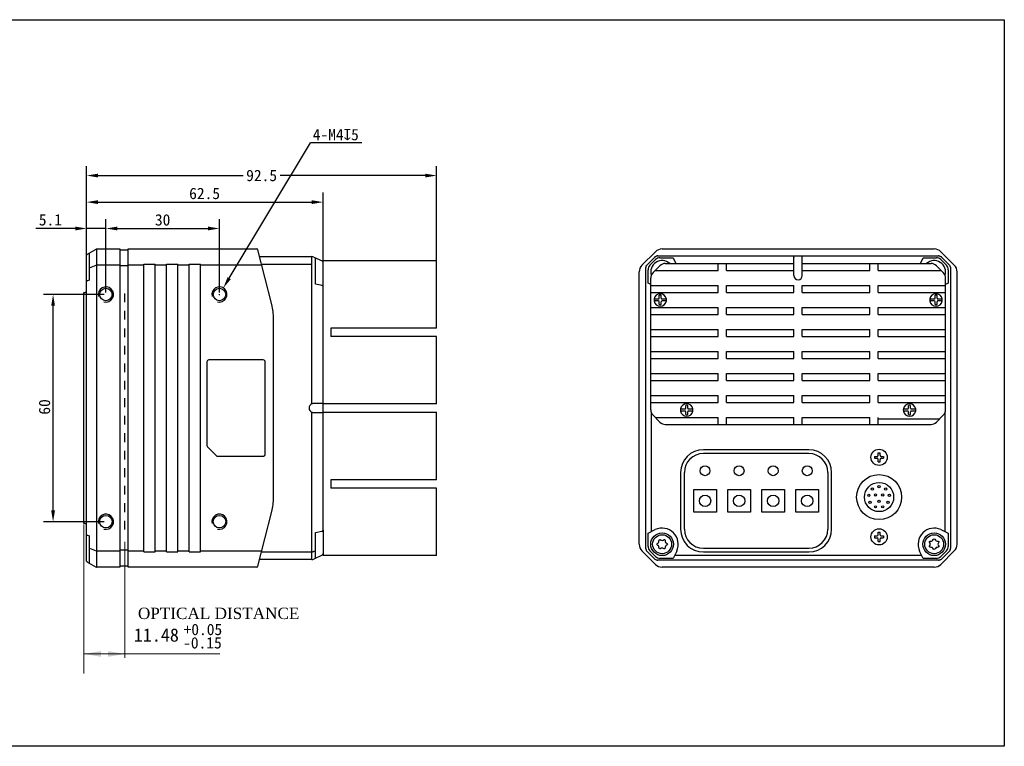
# Model space of a CAD drawing. Header units: millimetres. Extents: x 26 to 456, y 87 to 279.
# Tile 2 of 2: x 196 to 456, y 87 to 279. Entities that reach past the tile are written whole.
import ezdxf

# ---------------------------------------------------------------- set-up
doc = ezdxf.new("R2010")
doc.units = ezdxf.units.MM
doc.header["$LTSCALE"] = 23.1
doc.header["$PDMODE"] = 3
doc.header["$PDSIZE"] = 8
doc.linetypes.add('DASHED', pattern=[0.2, 0.1, -0.1])
doc.layers.get('0').update_dxf_attribs({"linetype": 'CONTINUOUS'})
doc.layers.get('Defpoints').update_dxf_attribs({"linetype": 'CONTINUOUS'})
for name, color, linetype in [('00_COMPONENTS', 7, 'CONTINUOUS'), ('09_ALL_ROUNDS', 7, 'CONTINUOUS'), ('20_ALL_FEATURES', 7, 'CONTINUOUS'), ('51__DRAFT_DIMS', 7, 'CONTINUOUS')]:
    doc.layers.add(name, color=color, linetype=linetype)
doc.styles.get("Standard").update_dxf_attribs({"font": 'simfang.ttf'})
doc.dimstyles.new('DIMSTYLE_1', dxfattribs={"dimtxt": 3, "dimasz": 3, "dimexe": 2.5, "dimexo": 0.5, "dimgap": 0.75, "dimtad": 1, "dimdsep": 46, "dimtxsty": 'Standard', "dimblk": '_FILLED', "dimblk1": '_FILLED', "dimblk2": '_FILLED', "dimcen": 0.09, "dimclrt": 3, "dimazin": 2, "dimtp": 0.3, "dimtm": 0.3, "dimtfac": 1, "dimtofl": 0, "dimtmove": 0, "dimatfit": 3, "dimldrblk": '_FILLED', "dimfxl": 1, "dimtolj": 1, "dimarcsym": 0})
doc.dimstyles.new('DIMSTYLE_2', dxfattribs={"dimtxt": 3, "dimasz": 3, "dimexe": 2.5, "dimexo": 0.5, "dimtad": 1, "dimdsep": 46, "dimtxsty": 'Standard', "dimblk": '_FILLED', "dimblk1": '_FILLED', "dimblk2": '_FILLED', "dimcen": 0.09, "dimclrt": 3, "dimazin": 2, "dimtp": 0.1, "dimtm": 0.1, "dimtfac": 1, "dimtofl": 0, "dimtmove": 0, "dimatfit": 1, "dimldrblk": '_FILLED', "dimfxl": 1, "dimtolj": 1, "dimarcsym": 0})
doc.dimstyles.new('DIMSTYLE_3', dxfattribs={"dimtxt": 3, "dimasz": 3, "dimexe": 2.5, "dimexo": 0.5, "dimgap": 0.75, "dimtad": 1, "dimdsep": 46, "dimtxsty": 'Standard', "dimblk": '_FILLED', "dimblk1": '_FILLED', "dimblk2": '_FILLED', "dimcen": 0.09, "dimclrt": 3, "dimazin": 2, "dimtp": 0.1, "dimtm": 0.1, "dimtfac": 1, "dimtofl": 0, "dimtmove": 0, "dimatfit": 3, "dimldrblk": '_FILLED', "dimfxl": 1, "dimtolj": 1, "dimarcsym": 0})
doc.dimstyles.new('DIMSTYLE_4', dxfattribs={"dimtxt": 3, "dimasz": 3, "dimexe": 2.5, "dimexo": 0.5, "dimgap": 0.75, "dimtad": 1, "dimdsep": 46, "dimtxsty": 'Standard', "dimblk": '_FILLED', "dimblk1": '_FILLED', "dimblk2": '_FILLED', "dimcen": 0.09, "dimclrt": 3, "dimazin": 2, "dimtp": 0.2, "dimtm": 0.2, "dimtfac": 1, "dimtofl": 0, "dimtmove": 0, "dimatfit": 3, "dimldrblk": '_FILLED', "dimfxl": 1, "dimtolj": 1, "dimarcsym": 0})

# ---------------------------------------------------------------- blocks, each defined once
blk = doc.blocks.new('_FILLED')
at = {"color": 0, "linetype": 'ByBlock'}
blk.add_solid([(0, 0), (-1, 0.167), (-1, -0.167)], dxfattribs=at)
blk = doc.blocks.new('*D6')
at = {"layer": '51__DRAFT_DIMS', "color": 0, "lineweight": -2}
for p, q in [((213.97, 209.88), (213.97, 225.92)), ((219.07, 206.51), (219.07, 225.92)), ((210.97, 223.42), (200.59, 223.42)), ((222.07, 223.42), (225.07, 223.42))]:
    blk.add_line(p, q, dxfattribs=at)
at = {"layer": 'Defpoints', "color": 0}
for p in [(219.07, 223.42), (213.97, 209.38), (219.07, 206.01)]:
    blk.add_point(p, dxfattribs=at)
at = {"layer": '51__DRAFT_DIMS', "color": 0, "linetype": 'ByBlock', "lineweight": -2, "xscale": 3, "yscale": 3, "zscale": 3}
blk.add_blockref('_FILLED', (213.97, 223.42), dxfattribs=at)
at = {"layer": '51__DRAFT_DIMS', "color": 0, "linetype": 'ByBlock', "lineweight": -2, "xscale": 3, "yscale": 3, "zscale": 3, "rotation": 180}
blk.add_blockref('_FILLED', (219.07, 223.42), dxfattribs=at)
at = {"layer": '51__DRAFT_DIMS', "insert": (201.34, 227.22), "char_height": 3, "attachment_point": 1}
blk.add_mtext('\\A1;5.1', dxfattribs=at)
blk = doc.blocks.new('*D7')
at = {"layer": '51__DRAFT_DIMS', "color": 0, "lineweight": -2}
for p, q in [((213.97, 209.88), (213.97, 232.88)), ((276.47, 214.79), (276.47, 232.88)), ((216.97, 230.38), (273.47, 230.38))]:
    blk.add_line(p, q, dxfattribs=at)
at = {"layer": 'Defpoints', "color": 0}
for p in [(276.47, 230.38), (276.47, 214.29), (213.97, 209.38)]:
    blk.add_point(p, dxfattribs=at)
at = {"layer": '51__DRAFT_DIMS', "color": 0, "linetype": 'ByBlock', "lineweight": -2, "xscale": 3, "yscale": 3, "zscale": 3, "rotation": 180}
blk.add_blockref('_FILLED', (213.97, 230.38), dxfattribs=at)
at = {"layer": '51__DRAFT_DIMS', "color": 0, "linetype": 'ByBlock', "lineweight": -2, "xscale": 3, "yscale": 3, "zscale": 3}
blk.add_blockref('_FILLED', (276.47, 230.38), dxfattribs=at)
at = {"layer": '51__DRAFT_DIMS', "insert": (245.15, 234.18), "char_height": 3, "attachment_point": 2}
blk.add_mtext('\\A1;62.5', dxfattribs=at)
blk = doc.blocks.new('*D8')
at = {"layer": '51__DRAFT_DIMS', "color": 0, "lineweight": -2}
for p, q in [((219.07, 206.51), (219.07, 225.92)), ((249.07, 206.51), (249.07, 225.92)), ((222.07, 223.42), (246.07, 223.42))]:
    blk.add_line(p, q, dxfattribs=at)
at = {"layer": 'Defpoints', "color": 0}
for p in [(249.07, 223.42), (219.07, 206.01), (249.07, 206.01)]:
    blk.add_point(p, dxfattribs=at)
at = {"layer": '51__DRAFT_DIMS', "color": 0, "linetype": 'ByBlock', "lineweight": -2, "xscale": 3, "yscale": 3, "zscale": 3, "rotation": 180}
blk.add_blockref('_FILLED', (219.07, 223.42), dxfattribs=at)
at = {"layer": '51__DRAFT_DIMS', "color": 0, "linetype": 'ByBlock', "lineweight": -2, "xscale": 3, "yscale": 3, "zscale": 3}
blk.add_blockref('_FILLED', (249.07, 223.42), dxfattribs=at)
at = {"layer": '51__DRAFT_DIMS', "insert": (234.06, 227.2), "char_height": 3, "attachment_point": 2}
blk.add_mtext('\\A1;30', dxfattribs=at)
blk = doc.blocks.new('*D9')
at = {"layer": '51__DRAFT_DIMS', "color": 0, "lineweight": -2}
for p, q in [((218.57, 206.01), (202.61, 206.01)), ((205.11, 149.01), (205.11, 203.01)), ((218.57, 146.01), (202.61, 146.01))]:
    blk.add_line(p, q, dxfattribs=at)
at = {"layer": 'Defpoints', "color": 0}
for p in [(205.11, 206.01), (219.07, 206.01), (219.07, 146.01)]:
    blk.add_point(p, dxfattribs=at)
at = {"layer": '51__DRAFT_DIMS', "color": 0, "linetype": 'ByBlock', "lineweight": -2, "xscale": 3, "yscale": 3, "zscale": 3}
for p, rotation in [((205.11, 206.01), 90), ((205.11, 146.01), 270)]:
    blk.add_blockref('_FILLED', p, dxfattribs=dict(at, rotation=rotation))
at = {"layer": '51__DRAFT_DIMS', "insert": (201.33, 176.3), "char_height": 3, "attachment_point": 2, "rotation": 90}
blk.add_mtext('\\A1;60', dxfattribs=at)
blk = doc.blocks.new('*D12')
at = {"color": 0, "lineweight": -2}
for p, q in [((213.97, 218.4), (213.97, 239.9)), ((306.47, 203.57), (306.47, 239.9)), ((216.97, 237.4), (255.31, 237.4)), ((303.47, 237.4), (265.12, 237.4))]:
    blk.add_line(p, q, dxfattribs=at)
at = {"layer": 'Defpoints', "color": 0}
for p in [(306.47, 237.4), (213.97, 217.9), (306.47, 203.07)]:
    blk.add_point(p, dxfattribs=at)
at = {"color": 0, "linetype": 'ByBlock', "lineweight": -2, "xscale": 3, "yscale": 3, "zscale": 3, "rotation": 180}
blk.add_blockref('_FILLED', (213.97, 237.4), dxfattribs=at)
at = {"color": 0, "linetype": 'ByBlock', "lineweight": -2, "xscale": 3, "yscale": 3, "zscale": 3}
blk.add_blockref('_FILLED', (306.47, 237.4), dxfattribs=at)
at = {"insert": (260.22, 237.4), "char_height": 3, "attachment_point": 5}
blk.add_mtext('\\A1;92.5', dxfattribs=at)
blk = doc.blocks.new('*D27')
at = {"layer": '51__DRAFT_DIMS', "color": 0, "lineweight": -2}
for p in [(251.64, 210.29), (286.7, 246.07)]:
    blk.add_line(p, (273.1, 246.07), dxfattribs=at)
at = {"layer": '51__DRAFT_DIMS', "color": 0}
for p, q in [((248.98, 206.01), (249.16, 206.01)), ((249.07, 205.92), (249.07, 206.1))]:
    blk.add_line(p, q, dxfattribs=at)
at = {"layer": 'Defpoints', "color": 0}
for p in [(250.1, 207.72), (248.04, 204.29)]:
    blk.add_point(p, dxfattribs=at)
at = {"layer": '51__DRAFT_DIMS', "color": 0, "linetype": 'ByBlock', "lineweight": -2, "xscale": 3, "yscale": 3, "zscale": 3, "rotation": 239.0357128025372}
blk.add_blockref('_FILLED', (250.1, 207.72), dxfattribs=at)
at = {"layer": '51__DRAFT_DIMS', "insert": (273.73, 249.72), "char_height": 3, "attachment_point": 1}
blk.add_mtext('\\A1;{4-M4{\\fgdt;x}5}', dxfattribs=at)

msp = doc.modelspace()

# ---------------------------------------------------------------- linework, layer by layer
at = {"color": 8}
msp.add_line((219.068, 223.415), (213.968, 223.415), dxfattribs=at)
at = {"color": 8, "lineweight": 15}
for p, q in [((213.268, 105.886), (213.268, 145.261)), ((224.108, 110.057), (224.108, 140.731)), ((213.268, 111.095), (249.195, 111.095)), ((222.838, 111.095), (217.768, 111.095))]:
    msp.add_line(p, q, dxfattribs=at)
msp.add_lwpolyline([(26.249, 278.545), (456.479, 278.545), (456.479, 86.708), (26.249, 86.708)], close=True)
msp.add_lwpolyline([(26.249, 278.545), (456.479, 278.545), (456.479, 86.708), (26.249, 86.708)], close=True)
for points in [[(217.768, 110.345), (217.768, 111.845), (213.268, 111.095)], [(219.608, 110.345), (219.608, 111.845), (224.108, 111.095)]]:
    msp.add_solid(points, dxfattribs=at)
at = {"layer": '00_COMPONENTS', "lineweight": 30}
for p, q in [((213.968, 135.623), (213.968, 216.39)), ((214.068, 216.563), (216.521, 217.979)), ((214.768, 209.749), (214.768, 216.967)), ((216.621, 218.006), (216.621, 134.006)), ((216.621, 218.006), (222.768, 218.006)), ((222.768, 218.006), (222.768, 134.006)), ((224.968, 217.706), (222.768, 217.706)), ((224.968, 134.006), (224.968, 218.006)), ((224.968, 218.006), (258.935, 218.006)), ((262.904, 203.327), (259.225, 217.78)), ((259.677, 216.006), (273.48, 216.006)), ((273.48, 177.102), (273.48, 216.006)), ((214.768, 213.004), (216.521, 213.719)), ((222.768, 213.738), (216.621, 213.738)), ((224.968, 213.526), (222.768, 213.526)), ((229.068, 213.738), (224.968, 213.738)), ((229.068, 138.006), (229.068, 214.006)), ((229.068, 214.006), (232.068, 214.006)), ((232.068, 138.006), (232.068, 214.006)), ((235.068, 213.738), (232.068, 213.738)), ((235.068, 138.006), (235.068, 214.006)), ((235.068, 214.006), (238.068, 214.006)), ((238.068, 138.006), (238.068, 214.006)), ((241.068, 213.738), (238.068, 213.738)), ((241.068, 138.006), (241.068, 214.006)), ((241.068, 214.006), (244.068, 214.006)), ((244.068, 138.006), (244.068, 214.006)), ((260.254, 213.738), (244.068, 213.738)), ((273.48, 213.942), (260.202, 213.942)), ((274.029, 215.884), (276.179, 214.882)), ((274.468, 208.698), (274.468, 215.68)), ((276.568, 214.945), (276.468, 214.845)), ((276.468, 143.813), (276.468, 214.845)), ((276.568, 214.945), (306.468, 214.945)), ((306.468, 197.126), (306.468, 214.945)), ((214.768, 209.749), (214.116, 209.573)), ((214.116, 209.573), (214.116, 209.573)), ((276.179, 208.326), (274.468, 208.698)), ((263.368, 152.385), (263.368, 199.627)), ((306.468, 197.126), (278.468, 197.126)), ((278.468, 197.126), (278.468, 194.926)), ((306.468, 194.926), (278.468, 194.926)), ((306.468, 177.106), (306.468, 194.926)), ((276.468, 177.206), (274.029, 177.206)), ((306.468, 177.106), (276.468, 177.106)), ((273.48, 136.006), (273.48, 174.91)), ((274.008, 174.806), (276.468, 174.806)), ((276.468, 174.906), (306.468, 174.906)), ((306.468, 157.086), (306.468, 174.906)), ((363.123, 175.018), (363.123, 143.381)), ((440.874, 143.381), (440.874, 175.018)), ((306.468, 157.086), (278.468, 157.086)), ((278.468, 157.086), (278.468, 154.886)), ((306.468, 154.886), (278.468, 154.886)), ((306.468, 137.067), (306.468, 154.886)), ((259.225, 134.232), (262.904, 148.685)), ((274.468, 143.128), (276.137, 143.491)), ((274.468, 136.333), (274.468, 143.128)), ((276.468, 143.812), (276.468, 137.167)), ((214.116, 142.439), (214.768, 142.263)), ((214.116, 142.439), (214.116, 142.439)), ((214.768, 135.045), (214.768, 142.263)), ((214.768, 139.009), (216.521, 138.293)), ((216.621, 138.274), (222.768, 138.274)), ((224.968, 138.486), (222.768, 138.486)), ((224.968, 138.274), (229.068, 138.274)), ((229.068, 138.006), (232.068, 138.006)), ((232.068, 138.274), (235.068, 138.274)), ((235.068, 138.006), (238.068, 138.006)), ((238.068, 138.274), (241.068, 138.274)), ((241.068, 138.006), (244.068, 138.006)), ((244.068, 138.274), (260.254, 138.274)), ((260.202, 138.07), (273.48, 138.07)), ((274.468, 138.301), (274.029, 138.156)), ((214.068, 135.45), (216.521, 134.033)), ((273.48, 136.006), (259.677, 136.006)), ((276.179, 137.131), (274.029, 136.128)), ((276.568, 137.067), (276.468, 137.167)), ((306.468, 137.067), (276.568, 137.067)), ((369.374, 137.131), (434.624, 137.131)), ((222.768, 134.006), (216.621, 134.006)), ((224.968, 134.306), (222.768, 134.306)), ((258.935, 134.006), (224.968, 134.006))]:
    msp.add_line(p, q, dxfattribs=at)
at = {"layer": '00_COMPONENTS', "color": 7, "lineweight": 30}
for p, q in [((360.731, 213.738), (364.267, 217.274)), ((364.903, 216.206), (439.095, 216.206)), ((366.034, 218.006), (437.963, 218.006)), ((400.899, 211.006), (400.899, 216.206)), ((403.099, 211.006), (403.099, 216.206)), ((439.731, 217.274), (443.267, 213.738)), ((362.096, 213.856), (364.125, 215.884)), ((364.294, 215.19), (362.815, 213.711)), ((363.645, 211.762), (365.474, 213.59)), ((365.477, 215.68), (369.002, 215.68)), ((366.888, 214.176), (400.899, 214.176)), ((369.002, 215.68), (369.703, 214.176)), ((380.879, 212.365), (380.879, 214.176)), ((383.079, 212.365), (383.079, 214.176)), ((403.099, 214.176), (437.11, 214.176)), ((420.918, 212.365), (420.918, 214.176)), ((423.118, 212.365), (423.118, 214.176)), ((434.295, 214.176), (434.996, 215.68)), ((434.996, 215.68), (438.52, 215.68)), ((440.352, 211.762), (438.524, 213.59)), ((441.182, 213.711), (439.704, 215.19)), ((439.873, 215.884), (441.901, 213.856)), ((359.999, 140.042), (359.999, 211.971)), ((361.774, 138.935), (361.774, 213.078)), ((362.325, 209.003), (362.325, 212.528)), ((364.248, 212.365), (380.879, 212.365)), ((383.079, 212.365), (400.899, 212.365)), ((403.099, 212.365), (420.918, 212.365)), ((423.118, 212.365), (439.749, 212.365)), ((441.672, 212.528), (441.672, 209.003)), ((442.223, 213.078), (442.223, 138.935)), ((443.999, 140.042), (443.999, 211.971)), ((363.059, 208.661), (362.325, 209.003)), ((363.059, 175.516), (363.059, 210.348)), ((363.059, 208.365), (380.879, 208.365)), ((380.879, 206.554), (380.879, 208.365)), ((383.079, 206.554), (383.079, 208.365)), ((383.079, 208.365), (400.899, 208.365)), ((400.899, 206.554), (400.899, 208.365)), ((403.099, 208.365), (420.918, 208.365)), ((403.099, 206.554), (403.099, 208.365)), ((420.918, 206.554), (420.918, 208.365)), ((423.118, 208.365), (440.938, 208.365)), ((423.118, 206.554), (423.118, 208.365)), ((440.938, 175.516), (440.938, 210.348)), ((441.672, 209.003), (440.938, 208.661)), ((213.268, 145.506), (213.268, 206.506)), ((363.059, 206.554), (380.879, 206.554)), ((365.289, 205.024), (365.289, 205.783)), ((365.829, 205.024), (365.829, 205.783)), ((383.079, 206.554), (400.899, 206.554)), ((403.099, 206.554), (420.918, 206.554)), ((423.118, 206.554), (440.938, 206.554)), ((438.168, 205.024), (438.168, 205.783)), ((438.708, 205.024), (438.708, 205.783)), ((363.939, 204.824), (365.089, 204.824)), ((365.089, 204.284), (363.939, 204.284)), ((365.289, 203.325), (365.289, 204.084)), ((365.829, 203.325), (365.829, 204.084)), ((366.029, 204.824), (367.18, 204.824)), ((367.18, 204.284), (366.029, 204.284)), ((436.818, 204.824), (437.968, 204.824)), ((437.968, 204.284), (436.818, 204.284)), ((438.168, 203.325), (438.168, 204.084)), ((438.708, 203.325), (438.708, 204.084)), ((438.908, 204.824), (440.059, 204.824)), ((440.059, 204.284), (438.908, 204.284)), ((363.059, 202.554), (380.879, 202.554)), ((363.059, 200.743), (380.879, 200.743)), ((380.879, 200.743), (380.879, 202.554)), ((383.079, 200.743), (383.079, 202.554)), ((383.079, 202.554), (400.899, 202.554)), ((383.079, 200.743), (400.899, 200.743)), ((400.899, 200.743), (400.899, 202.554)), ((403.099, 202.554), (420.918, 202.554)), ((403.099, 200.743), (403.099, 202.554)), ((403.099, 200.743), (420.918, 200.743)), ((420.918, 200.743), (420.918, 202.554)), ((423.118, 202.554), (440.938, 202.554)), ((423.118, 200.743), (423.118, 202.554)), ((423.118, 200.743), (440.938, 200.743)), ((363.059, 196.743), (380.879, 196.743)), ((380.879, 194.932), (380.879, 196.743)), ((383.079, 194.932), (383.079, 196.743)), ((383.079, 196.743), (400.899, 196.743)), ((400.899, 194.932), (400.899, 196.743)), ((403.099, 196.743), (420.918, 196.743)), ((403.099, 194.932), (403.099, 196.743)), ((420.918, 194.932), (420.918, 196.743)), ((423.118, 196.743), (440.938, 196.743)), ((423.118, 194.932), (423.118, 196.743)), ((363.059, 194.932), (380.879, 194.932)), ((383.079, 194.932), (400.899, 194.932)), ((403.099, 194.932), (420.918, 194.932)), ((423.118, 194.932), (440.938, 194.932)), ((363.059, 190.932), (380.879, 190.932)), ((380.879, 189.121), (380.879, 190.932)), ((383.079, 189.121), (383.079, 190.932)), ((383.079, 190.932), (400.899, 190.932)), ((400.899, 189.121), (400.899, 190.932)), ((403.099, 189.121), (403.099, 190.932)), ((403.099, 190.932), (420.918, 190.932)), ((420.918, 189.121), (420.918, 190.932)), ((423.118, 190.932), (440.938, 190.932)), ((423.118, 189.121), (423.118, 190.932)), ((363.059, 189.121), (380.879, 189.121)), ((383.079, 189.121), (400.899, 189.121)), ((403.099, 189.121), (420.918, 189.121)), ((423.118, 189.121), (440.938, 189.121)), ((363.059, 185.121), (380.879, 185.121)), ((380.879, 183.309), (380.879, 185.121)), ((383.079, 183.309), (383.079, 185.121)), ((383.079, 185.121), (400.899, 185.121)), ((400.899, 183.309), (400.899, 185.121)), ((403.099, 183.309), (403.099, 185.121)), ((403.099, 185.121), (420.918, 185.121)), ((420.918, 183.309), (420.918, 185.121)), ((423.118, 185.121), (440.938, 185.121)), ((423.118, 183.309), (423.118, 185.121)), ((363.059, 183.309), (380.879, 183.309)), ((383.079, 183.309), (400.899, 183.309)), ((403.099, 183.309), (420.918, 183.309)), ((423.118, 183.309), (440.938, 183.309)), ((363.059, 179.309), (380.879, 179.309)), ((363.059, 177.498), (380.879, 177.498)), ((380.879, 177.498), (380.879, 179.309)), ((383.079, 177.498), (383.079, 179.309)), ((383.079, 179.309), (400.899, 179.309)), ((383.079, 177.498), (400.899, 177.498)), ((400.899, 177.498), (400.899, 179.309)), ((403.099, 177.498), (403.099, 179.309)), ((403.099, 179.309), (420.918, 179.309)), ((403.099, 177.498), (420.918, 177.498)), ((420.918, 177.498), (420.918, 179.309)), ((423.118, 179.309), (440.938, 179.309)), ((423.118, 177.498), (423.118, 179.309)), ((423.118, 177.498), (440.938, 177.498)), ((370.939, 175.768), (372.089, 175.768)), ((372.089, 175.228), (370.939, 175.228)), ((372.289, 175.968), (372.289, 176.727)), ((372.289, 174.27), (372.289, 175.028)), ((372.829, 175.968), (372.829, 176.727)), ((372.829, 174.27), (372.829, 175.028)), ((373.029, 175.768), (374.18, 175.768)), ((374.18, 175.228), (373.029, 175.228)), ((429.818, 175.768), (430.968, 175.768)), ((430.968, 175.228), (429.818, 175.228)), ((431.168, 175.968), (431.168, 176.727)), ((431.168, 174.27), (431.168, 175.028)), ((431.708, 175.968), (431.708, 176.727)), ((431.708, 174.27), (431.708, 175.028)), ((431.908, 175.768), (433.059, 175.768)), ((433.059, 175.228), (431.908, 175.228)), ((365.474, 172.273), (363.645, 174.101)), ((364.248, 173.498), (380.879, 173.498)), ((380.879, 171.687), (380.879, 173.498)), ((383.079, 171.687), (383.079, 173.498)), ((383.079, 173.498), (400.899, 173.498)), ((400.899, 171.687), (400.899, 173.498)), ((403.099, 171.687), (403.099, 173.498)), ((403.099, 173.498), (420.918, 173.498)), ((420.918, 171.687), (420.918, 173.498)), ((423.118, 171.687), (423.118, 173.498)), ((423.118, 173.132), (439.383, 173.132)), ((438.524, 172.273), (440.352, 174.101)), ((366.888, 171.687), (437.11, 171.687)), ((423.141, 163.557), (423.143, 164.207)), ((423.143, 164.207), (423.643, 164.205)), ((423.641, 163.555), (423.643, 164.205)), ((422.19, 163.261), (422.188, 162.761)), ((422.188, 162.761), (422.838, 162.758)), ((422.19, 163.261), (422.84, 163.258)), ((423.134, 161.807), (423.137, 162.457)), ((423.134, 161.807), (423.634, 161.805)), ((423.634, 161.805), (423.637, 162.455)), ((423.938, 162.754), (424.588, 162.751)), ((423.94, 163.254), (424.59, 163.251)), ((424.59, 163.251), (424.588, 162.751)), ((362.325, 143.009), (364.253, 143.908)), ((423.141, 142.557), (423.143, 143.207)), ((423.143, 143.207), (423.643, 143.205)), ((423.641, 142.555), (423.643, 143.205)), ((439.745, 143.908), (441.672, 143.009)), ((362.325, 139.485), (362.325, 143.009)), ((422.19, 142.261), (422.188, 141.761)), ((422.188, 141.761), (422.838, 141.758)), ((422.19, 142.261), (422.84, 142.258)), ((423.134, 140.807), (423.137, 141.457)), ((423.134, 140.807), (423.634, 140.805)), ((423.634, 140.805), (423.637, 141.455)), ((423.938, 141.754), (424.588, 141.751)), ((423.94, 142.254), (424.59, 142.251)), ((424.59, 142.251), (424.588, 141.751)), ((441.672, 143.009), (441.672, 139.485)), ((364.267, 134.738), (360.731, 138.274)), ((364.125, 136.128), (362.096, 138.157)), ((362.815, 138.301), (364.294, 136.823)), ((369.901, 138.26), (369.002, 136.333)), ((434.996, 136.333), (434.097, 138.26)), ((439.704, 136.823), (441.182, 138.301)), ((443.267, 138.274), (439.731, 134.738)), ((441.901, 138.157), (439.873, 136.128)), ((439.095, 135.806), (364.903, 135.806)), ((369.002, 136.333), (365.477, 136.333)), ((438.52, 136.333), (434.996, 136.333)), ((437.963, 134.006), (366.034, 134.006))]:
    msp.add_line(p, q, dxfattribs=at)
at = {"layer": '00_COMPONENTS', "linetype": 'DASHED', "lineweight": 30}
msp.add_line((224.108, 143.928), (224.108, 206.365), dxfattribs=at)
at = {"layer": '00_COMPONENTS', "lineweight": 30}
for points in [[(276.137, 143.491), (276.193, 143.506), (276.246, 143.525), (276.295, 143.549)], [(276.295, 143.549), (276.34, 143.577), (276.38, 143.611), (276.413, 143.65), (276.439, 143.693), (276.457, 143.74)], [(276.457, 143.74), (276.466, 143.787), (276.468, 143.812)]]:
    msp.add_lwpolyline(points, dxfattribs=at)
for centre in [(219.068, 206.006), (249.068, 206.006), (219.068, 146.006), (249.068, 146.006)]:
    msp.add_circle(centre, 1.65, dxfattribs=at)
at = {"layer": '00_COMPONENTS', "color": 7, "lineweight": 30}
for centre, radius in [((423.389, 163.006), 2.15), ((423.389, 152.506), 5.95), ((423.389, 152.506), 3.85), ((421.619, 154.616), 0.3), ((423.389, 155.256), 0.3), ((425.159, 154.616), 0.3), ((420.679, 152.986), 0.3), ((421.009, 151.126), 0.3), ((422.439, 153.056), 0.3), ((423.389, 151.406), 0.3), ((424.339, 153.056), 0.3), ((425.769, 151.126), 0.3), ((426.099, 152.986), 0.3), ((422.439, 149.926), 0.3), ((424.339, 149.926), 0.3), ((423.389, 142.006), 2.15), ((366.049, 140.056), 3), ((366.049, 140.056), 2.5), ((437.949, 140.056), 3), ((437.949, 140.056), 2.5)]:
    msp.add_circle(centre, radius, dxfattribs=at)
at = {"layer": '00_COMPONENTS', "lineweight": 30}
for centre, radius, start, end in [((214.168, 216.39), 0.2, 120, 180), ((216.621, 217.806), 0.2, 90, 120), ((258.935, 217.706), 0.3, 14.2811, 90), ((273.48, 214.706), 1.3, 65, 90), ((275.968, 214.429), 0.5, 0, 65), ((214.168, 209.38), 0.2, 105.09378, 180), ((248.368, 199.627), 15, 0, 14.2811), ((273.968, 176.006), 1.2, 114.00622, 245.99378), ((273.997, 175.842), 1.362, 102.02324, 112.3479), ((274.022, 175.721), 1.486, 99.68933, 101.98552), ((274.042, 175.614), 1.595, 95.22349, 99.73205), ((273.995, 176.163), 1.355, 247.65865, 250.26031), ((274.006, 176.194), 1.388, 250.25916, 257.81261), ((274.004, 176.187), 1.38, 257.81644, 260.32368), ((274.01, 176.228), 1.422, 260.37832, 268.23751), ((274.009, 176.205), 1.399, 268.23733, 269.01454), ((274.008, 176.177), 1.371, 269.01346, 269.99793), ((248.368, 152.385), 15, 345.7189, 0), ((214.168, 142.632), 0.2, 180, 254.90622), ((214.168, 135.623), 0.2, 180, 240), ((273.48, 137.306), 1.3, 270, 295), ((275.968, 137.584), 0.5, 295, 0), ((216.621, 134.206), 0.2, 240, 270), ((258.935, 134.306), 0.3, 270, 345.7189)]:
    msp.add_arc(centre, radius, start, end, dxfattribs=at)
at = {"layer": '00_COMPONENTS', "color": 7, "lineweight": 30}
for centre, radius, start, end in [((366.034, 215.506), 2.5, 90, 135), ((364.901, 215.107), 1.099, 89.94481, 99.79355), ((437.963, 215.506), 2.5, 44.99971, 90), ((439.095, 215.096), 1.111, 84.94985, 90.00758), ((439.097, 215.116), 1.09, 79.86153, 84.9456), ((362.499, 211.971), 2.5, 135, 180), ((362.849, 213.082), 1.075, 164.82318, 175.04036), ((363.999, 212.528), 1.674, 135, 180), ((366.049, 211.956), 3, 47.78411, 197.47459), ((364.929, 215.08), 1.138, 133.86657, 135.0012), ((365.477, 214.006), 1.674, 90, 135), ((366.888, 212.176), 2, 90, 135), ((401.13, 215.802), 0.232, 177.76874, 180.02412), ((437.949, 211.956), 3, 342.52541, 132.21589), ((437.11, 212.176), 2, 45, 90), ((438.52, 214.006), 1.674, 45, 90), ((439.056, 215.067), 1.155, 44.99814, 46.08716), ((439.999, 212.528), 1.674, 0, 45), ((441.094, 213.066), 1.132, 14.753, 29.5999), ((441.499, 211.971), 2.5, 0, 45.0005), ((362.892, 213.078), 1.118, 175.05177, 180.01799), ((365.059, 210.348), 2, 135, 180), ((401.999, 211.006), 1.1, 180, 0), ((438.938, 210.348), 2, 0, 45), ((213.268, 207.506), 1, 270, 314.50244), ((365.559, 204.554), 1.65, 9.44131, 170.55869), ((365.559, 201.981), 3.811, 85.93725, 94.06275), ((438.438, 204.554), 1.65, 9.44131, 170.55869), ((438.438, 201.981), 3.811, 85.93725, 94.06275), ((365.559, 204.554), 1.643, 170.54044, 189.45956), ((365.559, 204.554), 1.65, 189.44132, 350.55869), ((365.089, 205.024), 0.2, 270, 0), ((365.089, 204.084), 0.2, 0, 90), ((365.559, 207.127), 3.811, 265.93725, 274.06275), ((366.029, 205.024), 0.2, 180, 270), ((366.029, 204.084), 0.2, 90, 180), ((365.559, 204.554), 1.643, 350.54044, 9.45956), ((438.438, 204.554), 1.643, 170.54044, 189.45956), ((438.438, 204.554), 1.65, 189.44131, 350.55869), ((437.968, 205.024), 0.2, 270, 0), ((437.968, 204.084), 0.2, 0, 90), ((438.438, 207.127), 3.811, 265.93725, 274.06275), ((438.908, 205.024), 0.2, 180, 270), ((438.908, 204.084), 0.2, 90, 180), ((438.438, 204.554), 1.643, 350.54044, 9.45956), ((372.559, 175.498), 1.65, 9.44131, 170.55869), ((431.438, 175.498), 1.65, 9.44131, 170.55869), ((365.059, 175.516), 2, 180, 225), ((372.559, 175.498), 1.643, 170.54044, 189.45956), ((372.559, 175.498), 1.65, 189.44131, 350.55869), ((372.089, 175.968), 0.2, 270, 0), ((372.089, 175.028), 0.2, 0, 90), ((372.559, 172.926), 3.811, 85.93725, 94.06275), ((373.029, 175.968), 0.2, 180, 270), ((373.029, 175.028), 0.2, 90, 180), ((372.559, 175.498), 1.643, 350.54044, 9.45956), ((431.438, 175.498), 1.643, 170.54044, 189.45956), ((431.438, 175.498), 1.65, 189.44132, 350.55869), ((430.968, 175.968), 0.2, 270, 0), ((430.968, 175.028), 0.2, 0, 90), ((431.438, 172.926), 3.811, 85.93725, 94.06275), ((431.908, 175.968), 0.2, 180, 270), ((431.908, 175.028), 0.2, 90, 180), ((431.438, 175.498), 1.643, 350.54044, 9.45956), ((438.938, 175.516), 2, 315, 0), ((366.888, 173.687), 2, 225, 270), ((372.559, 178.071), 3.811, 265.93725, 274.06275), ((431.438, 178.071), 3.811, 265.93725, 274.06275), ((437.11, 173.687), 2, 270, 315), ((422.837, 162.458), 0.3, 359.77478, 89.77478), ((422.841, 163.558), 0.3, 269.77478, 359.77478), ((423.937, 162.454), 0.3, 89.77478, 179.77478), ((423.941, 163.554), 0.3, 179.77478, 269.77478), ((213.268, 144.506), 1, 45.49756, 90), ((366.049, 140.056), 4.25, 335, 115), ((437.949, 140.056), 4.25, 65, 205), ((364.766, 140.797), 0.462, 296.76577, 3.23423), ((366.049, 141.568), 0.488, 237.1925, 302.8075), ((367.238, 140.743), 0.372, 175.30431, 244.69569), ((422.837, 141.458), 0.3, 359.77478, 89.77478), ((422.841, 142.558), 0.3, 269.77478, 359.77478), ((423.937, 141.454), 0.3, 89.77478, 179.77478), ((423.941, 142.554), 0.3, 179.77478, 269.77478), ((437.262, 141.245), 0.372, 265.30431, 334.69569), ((438.689, 141.339), 0.462, 206.76577, 273.23423), ((362.499, 140.042), 2.5, 180, 225.0005), ((362.904, 138.947), 1.132, 194.753, 209.5999), ((363.999, 139.485), 1.674, 180, 225), ((364.739, 139.3), 0.488, 357.1925, 62.8075), ((366.049, 138.683), 0.372, 55.30431, 124.69569), ((367.332, 139.315), 0.462, 116.76577, 183.23423), ((436.437, 140.056), 0.488, 327.1925, 32.8075), ((437.208, 138.773), 0.462, 26.76577, 93.23423), ((438.705, 138.747), 0.488, 87.1925, 152.8075), ((439.322, 140.056), 0.372, 145.30431, 214.69569), ((439.999, 139.485), 1.674, 315, 0), ((441.148, 138.931), 1.075, 344.82318, 355.04036), ((441.106, 138.934), 1.118, 355.05177, 0.01799), ((441.499, 140.042), 2.5, 314.99963, 0), ((364.942, 136.945), 1.155, 224.99814, 226.08716), ((365.477, 138.006), 1.674, 225, 270), ((364.901, 136.896), 1.09, 259.86153, 264.9456), ((364.902, 136.917), 1.111, 264.94985, 270.00758), ((438.52, 138.006), 1.674, 270, 315), ((439.096, 136.905), 1.099, 269.94481, 279.79355), ((439.068, 136.933), 1.138, 313.86657, 315.0012), ((366.034, 136.506), 2.5, 225, 270), ((437.963, 136.506), 2.5, 270, 315)]:
    msp.add_arc(centre, radius, start, end, dxfattribs=at)
at = {"layer": '00_COMPONENTS', "color": 8}
for centre in [(219.068, 206.006), (249.068, 206.006), (219.068, 146.006), (249.068, 146.006)]:
    msp.add_arc(centre, 2, 255, 195, dxfattribs=at)
at = {"layer": '00_COMPONENTS', "color": 7, "lineweight": 30}
for points, knots in [([(364.141, 215.9), (364.206, 215.962), (364.304, 216.036), (364.411, 216.09), (364.439, 216.103)], [0, 0, 0, 0, 0.7463801, 1, 1, 1, 1]), ([(364.439, 216.103), (364.461, 216.114), (364.55, 216.151), (364.644, 216.178), (364.715, 216.19)], [0, 0, 0, 0, 0.2534185, 1, 1, 1, 1]), ([(439.566, 216.1), (439.593, 216.087), (439.698, 216.032), (439.794, 215.96), (439.857, 215.899)], [0, 0, 0, 0, 0.2560632, 1, 1, 1, 1]), ([(361.812, 213.363), (361.831, 213.434), (361.866, 213.526), (361.913, 213.612), (361.925, 213.633)], [0, 0, 0, 0, 0.752104, 1, 1, 1, 1]), ([(361.925, 213.633), (361.937, 213.654), (361.986, 213.733), (362.047, 213.806), (362.096, 213.856)], [0, 0, 0, 0, 0.2538863, 1, 1, 1, 1]), ([(441.901, 213.856), (441.953, 213.804), (442.015, 213.729), (442.066, 213.646), (442.078, 213.625)], [0, 0, 0, 0, 0.7479508, 1, 1, 1, 1]), ([(442.188, 213.354), (442.194, 213.331), (442.215, 213.24), (442.223, 213.147), (442.223, 213.078)], [0, 0, 0, 0, 0.2537723, 1, 1, 1, 1]), ([(365.227, 140.823), (365.214, 141.065), (365.294, 141.36), (365.587, 141.285), (365.784, 141.158)], [0, 0, 0, 0, 0.5046054, 1, 1, 1, 1]), ([(366.313, 141.158), (366.511, 141.285), (366.814, 141.362), (366.889, 141.045), (366.867, 140.773)], [0, 0, 0, 0, 0.4792334, 1, 1, 1, 1]), ([(436.847, 140.32), (436.719, 140.518), (436.643, 140.821), (436.96, 140.897), (437.232, 140.874)], [0, 0, 0, 0, 0.4792334, 1, 1, 1, 1]), ([(437.599, 141.086), (437.715, 141.333), (437.941, 141.572), (438.167, 141.348), (438.277, 141.131)], [0, 0, 0, 0, 0.5161674, 1, 1, 1, 1]), ([(438.716, 140.878), (438.958, 140.891), (439.265, 140.808), (439.171, 140.492), (439.016, 140.268)], [0, 0, 0, 0, 0.4838326, 1, 1, 1, 1]), ([(361.809, 138.658), (361.803, 138.681), (361.783, 138.772), (361.774, 138.865), (361.774, 138.935)], [0, 0, 0, 0, 0.2537723, 1, 1, 1, 1]), ([(362.096, 138.157), (362.045, 138.208), (361.983, 138.284), (361.932, 138.366), (361.92, 138.388)], [0, 0, 0, 0, 0.7479508, 1, 1, 1, 1]), ([(364.962, 139.734), (364.753, 139.841), (364.542, 140.058), (364.757, 140.275), (364.974, 140.384)], [0, 0, 0, 0, 0.4953946, 1, 1, 1, 1]), ([(365.837, 138.989), (365.613, 138.834), (365.3, 138.741), (365.215, 139.042), (365.227, 139.276)], [0, 0, 0, 0, 0.5207666, 1, 1, 1, 1]), ([(366.87, 139.289), (366.884, 139.047), (366.8, 138.74), (366.485, 138.834), (366.261, 138.989)], [0, 0, 0, 0, 0.4838326, 1, 1, 1, 1]), ([(367.079, 140.406), (367.325, 140.289), (367.564, 140.063), (367.34, 139.837), (367.124, 139.728)], [0, 0, 0, 0, 0.5161674, 1, 1, 1, 1]), ([(437.182, 139.235), (436.94, 139.221), (436.645, 139.301), (436.719, 139.594), (436.847, 139.792)], [0, 0, 0, 0, 0.5046054, 1, 1, 1, 1]), ([(438.271, 138.97), (438.163, 138.761), (437.947, 138.55), (437.73, 138.765), (437.621, 138.981)], [0, 0, 0, 0, 0.4953946, 1, 1, 1, 1]), ([(439.016, 139.844), (439.171, 139.62), (439.264, 139.307), (438.963, 139.222), (438.729, 139.234)], [0, 0, 0, 0, 0.5207666, 1, 1, 1, 1]), ([(442.073, 138.379), (442.061, 138.358), (442.011, 138.279), (441.951, 138.206), (441.901, 138.157)], [0, 0, 0, 0, 0.2538863, 1, 1, 1, 1]), ([(442.186, 138.649), (442.167, 138.578), (442.131, 138.486), (442.085, 138.4), (442.073, 138.379)], [0, 0, 0, 0, 0.752104, 1, 1, 1, 1]), ([(364.432, 135.912), (364.404, 135.925), (364.299, 135.98), (364.204, 136.052), (364.14, 136.113)], [0, 0, 0, 0, 0.2560632, 1, 1, 1, 1]), ([(439.559, 135.909), (439.537, 135.899), (439.448, 135.861), (439.354, 135.834), (439.283, 135.822)], [0, 0, 0, 0, 0.2534185, 1, 1, 1, 1]), ([(439.857, 136.113), (439.792, 136.05), (439.694, 135.977), (439.586, 135.922), (439.559, 135.909)], [0, 0, 0, 0, 0.7463801, 1, 1, 1, 1])]:
    msp.add_open_spline(points, degree=3, knots=knots, dxfattribs=at)
for points in [[(439.289, 216.189), (439.384, 216.172), (439.478, 216.141), (439.566, 216.1)], [(364.709, 135.823), (364.613, 135.84), (364.519, 135.871), (364.432, 135.912)]]:
    msp.add_open_spline(points, degree=3, dxfattribs=at)
at = {"layer": '00_COMPONENTS', "lineweight": 30}
for points, knots in [([(216.621, 213.738), (216.613, 213.738), (216.579, 213.737), (216.545, 213.729), (216.521, 213.719)], [0, 0, 0, 0, 0.2558576, 1, 1, 1, 1]), ([(276.468, 208.199), (276.468, 208.213), (276.452, 208.237), (276.423, 208.258), (276.373, 208.283), (276.291, 208.308), (276.219, 208.321), (276.179, 208.326)], [0, 0, 0, 0, 0.1315763, 0.2238037, 0.3377736, 0.6308594, 1, 1, 1, 1]), ([(274.029, 177.207), (274.018, 177.208), (273.974, 177.208), (273.93, 177.205), (273.897, 177.202)], [0, 0, 0, 0, 0.2455045, 1, 1, 1, 1]), ([(216.621, 138.274), (216.613, 138.274), (216.579, 138.275), (216.545, 138.283), (216.521, 138.293)], [0, 0, 0, 0, 0.2558576, 1, 1, 1, 1]), ([(273.48, 138.07), (273.527, 138.07), (273.712, 138.077), (273.897, 138.113), (274.029, 138.156)], [0, 0, 0, 0, 0.2540684, 1, 1, 1, 1])]:
    msp.add_open_spline(points, degree=3, knots=knots, dxfattribs=at)
at = {"layer": '09_ALL_ROUNDS', "color": 7, "lineweight": 30}
for p, q in [((245.768, 188.206), (245.768, 166.113)), ((260.668, 188.706), (246.268, 188.706)), ((261.168, 163.806), (261.168, 188.206)), ((248.221, 163.453), (245.914, 165.76)), ((248.575, 163.306), (260.668, 163.306))]:
    msp.add_line(p, q, dxfattribs=at)
for centre, start, end in [((246.268, 188.206), 90, 180), ((260.668, 188.206), 0, 90), ((246.268, 166.113), 180, 225), ((248.575, 163.806), 225, 270), ((260.668, 163.806), 270, 0)]:
    msp.add_arc(centre, 0.5, start, end, dxfattribs=at)
at = {"layer": '20_ALL_FEATURES', "color": 7, "lineweight": 30}
for p, q in [((404.849, 165.006), (376.949, 165.006)), ((404.849, 164.006), (376.949, 164.006)), ((370.949, 159.006), (370.949, 144.006)), ((371.949, 144.006), (371.949, 159.006)), ((409.849, 159.006), (409.849, 144.006)), ((410.849, 144.006), (410.849, 159.006)), ((374.399, 148.506), (374.399, 154.506)), ((374.399, 154.506), (380.399, 154.506)), ((380.399, 154.506), (380.399, 148.506)), ((383.399, 148.506), (383.399, 154.506)), ((383.399, 154.506), (389.399, 154.506)), ((389.399, 154.506), (389.399, 148.506)), ((392.399, 148.506), (392.399, 154.506)), ((392.399, 154.506), (398.399, 154.506)), ((398.399, 154.506), (398.399, 148.506)), ((401.399, 148.506), (401.399, 154.506)), ((401.399, 154.506), (407.399, 154.506)), ((407.399, 154.506), (407.399, 148.506)), ((380.399, 148.506), (374.399, 148.506)), ((389.399, 148.506), (383.399, 148.506)), ((398.399, 148.506), (392.399, 148.506)), ((407.399, 148.506), (401.399, 148.506)), ((376.949, 139.006), (404.849, 139.006)), ((376.949, 138.006), (404.849, 138.006))]:
    msp.add_line(p, q, dxfattribs=at)
for centre, radius in [((377.399, 159.456), 1.3), ((386.399, 159.456), 1.3), ((395.399, 159.456), 1.3), ((404.399, 159.456), 1.3), ((377.399, 151.506), 1.5), ((386.399, 151.506), 1.5), ((395.399, 151.506), 1.5), ((404.399, 151.506), 1.5)]:
    msp.add_circle(centre, radius, dxfattribs=at)
for centre, radius, start, end in [((376.949, 159.006), 6, 90, 180), ((376.949, 159.006), 5, 90, 180), ((404.849, 159.006), 6, 0, 90), ((404.849, 159.006), 5, 0, 90), ((376.949, 144.006), 6, 180, 270), ((376.949, 144.006), 5, 180, 270), ((404.849, 144.006), 6, 270, 0), ((404.849, 144.006), 5, 270, 0)]:
    msp.add_arc(centre, radius, start, end, dxfattribs=at)

# ---------------------------------------------------------------- texts
at = {"color": 7, "lineweight": 15, "insert": (248.862, 119.285), "char_height": 6, "attachment_point": 5}
msp.add_mtext('\\A1;{\\fTimes New Roman|b0|i0|c0|p18;\\H0.5x;OPTICAL DISTANCE\\P\\fFangSong|b0|i0|c0|p0;\\H0.999999x;  }', dxfattribs=at)
at = {"lineweight": 15, "attachment_point": 9}
for s, width, insert, char_height in [('11.48', 18.88412, (238.352, 114.278), 3.5), ('+0.05', 10.77139, (249.8, 116.007), 3), ('-0.15', 13.36067, (249.682, 112.48), 3)]:
    msp.add_mtext_dynamic_manual_height_columns(s, width=width, gutter_width=30, heights=[0], dxfattribs=dict(at, insert=insert, char_height=char_height))

# ---------------------------------------------------------------- dimensions: what is measured, and where the dimension line sits
at = {"color": 8}
dim = msp.add_linear_dim(base=(306.468, 237.403), p1=(213.968, 217.898), p2=(306.468, 203.066), dimstyle='DIMSTYLE_1', override={"dimtad": 0, "dimtih": 1, "dimtoh": 1, "dimdec": 1, "dimzin": 0, "dimcen": 3.78, "dimclrt": 256, "dimadec": 0, "dimazin": 0, "dimtdec": 4, "dimtzin": 0}, dxfattribs=at)
dim.commit()
dim.dimension.update_dxf_attribs({"geometry": '*D12', "text_midpoint": (260.218, 237.403), "dimtype": 160})
at = {"layer": '51__DRAFT_DIMS', "color": 8}
dim = msp.add_diameter_dim_2p(p1=(248.039, 204.291), p2=(250.097, 207.721), text='{4-M<>{\\fgdt;x}5}', dimstyle='DIMSTYLE_2', override={"dimtih": 1, "dimtoh": 1, "dimpost": '<>', "dimclrt": 256}, dxfattribs=at)
dim.commit()
dim.dimension.update_dxf_attribs({"geometry": '*D27', "text_midpoint": (280.215, 246.066), "dimtype": 163})
for base, p1, p2, dimstyle, picture, middle in [((276.468, 230.382), (213.968, 209.38), (276.468, 214.289), 'DIMSTYLE_1', '*D7', (245.15, 230.382)), ((219.068, 223.415), (213.968, 209.38), (219.068, 206.006), 'DIMSTYLE_3', '*D6', (204.278, 223.415)), ((249.068, 223.415), (219.068, 206.006), (249.068, 206.006), 'DIMSTYLE_4', '*D8', (234.059, 223.415))]:
    dim = msp.add_linear_dim(base=base, p1=p1, p2=p2, dimstyle=dimstyle, override={"dimclrt": 256}, dxfattribs=at)
    dim.commit()
    dim.dimension.update_dxf_attribs({"geometry": picture, "text_midpoint": middle, "dimtype": 160})
dim = msp.add_linear_dim(base=(205.115, 206.006), p1=(219.068, 146.006), p2=(219.068, 206.006), angle=90, dimstyle='DIMSTYLE_1', override={"dimclrt": 256}, dxfattribs=at)
dim.commit()
dim.dimension.update_dxf_attribs({"geometry": '*D9', "text_midpoint": (205.115, 176.296), "dimtype": 160})

doc.saveas('drawing.dxf')
